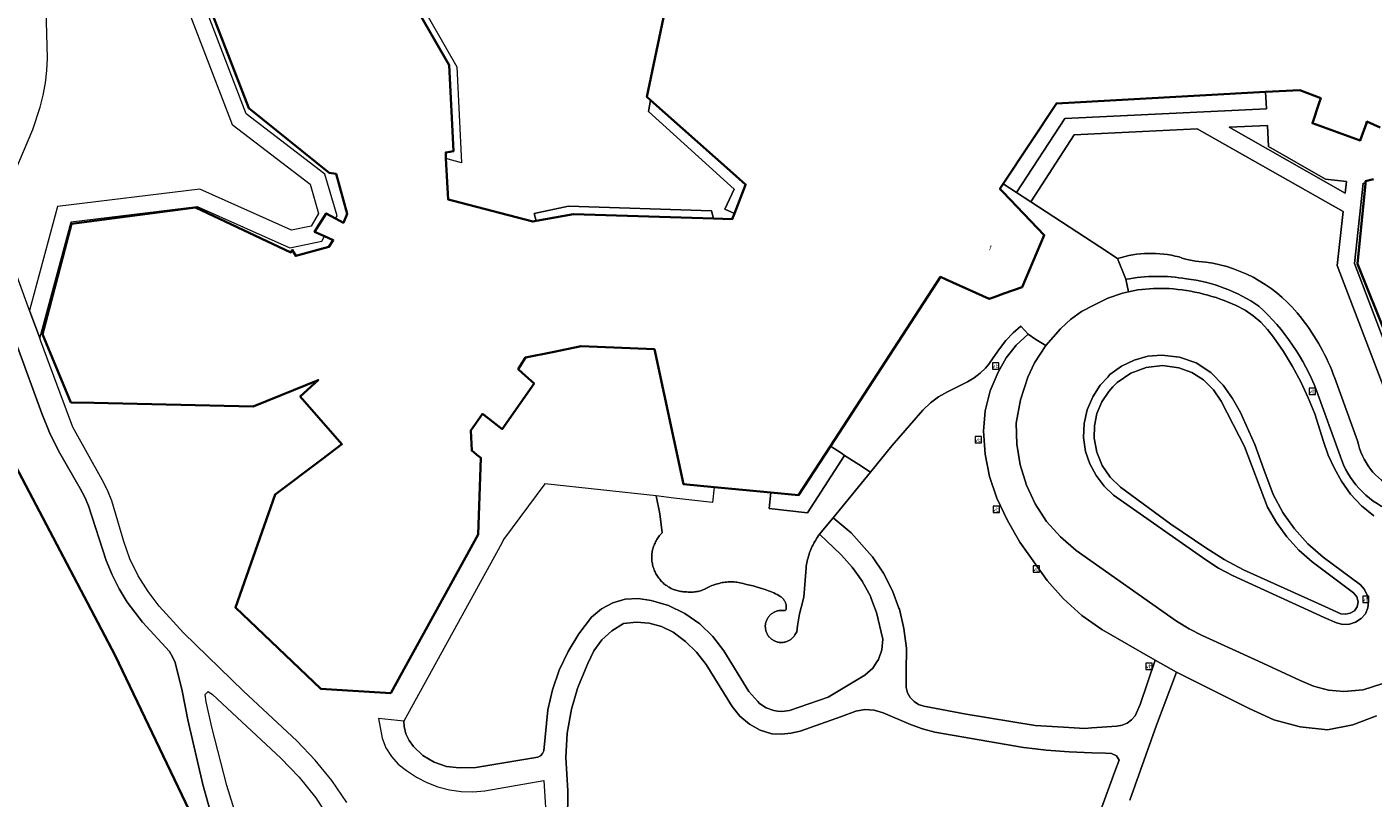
# Model space of a CAD drawing. Header units: metres. Extents: x 108651 to 109770, y 520801 to 521818.
# Tile 5 of 66: x 108927 to 109047, y 521132 to 521201. Entities that reach past the tile are written whole.
import ezdxf
from ezdxf.enums import TextEntityAlignment as Align

# ---------------------------------------------------------------- set-up
doc = ezdxf.new("R2010")
doc.units = ezdxf.units.M
for name, color, linetype, lineweight in [('B-WE-GK-BESCHOEIING-G', 253, 'OB-BESCHOEIING-BLOK', 35), ('B-WE-GR-BEPLANTING_CULTUUR_BODEMBEDEKKER-GV', 253, 'Continuous', 18), ('B-WE-GR-BEPLANTING_CULTUUR_HEESTERS-GV', 253, 'Continuous', 18), ('B-WE-GR-BOS_LOOF-GV', 253, 'Continuous', 13), ('B-WE-IE-MEUBILAIR_WEGMEUBILAIR-S', 253, 'Continuous', 25), ('B-WE-OG-BEBOUWING-GV', 253, 'Continuous', 35), ('B-WE-OG-BEBOUWING-T18', 253, 'Continuous', 18), ('B-WE-OG-TERREIN_CULTUURSCHEIDING-GV', 253, 'Continuous', 18), ('B-WE-OG-WATER_MEER-GV', 253, 'Continuous', 18), ('B-WE-OG-WATER_SLOOT-GV', 253, 'Continuous', 18), ('B-WE-VH-KANTVERHARDING-G', 253, 'Continuous', 18), ('B-WE-VH-VERHARDING_ASFALT-GV', 253, 'Continuous', 18), ('B-WE-VH-VERHARDING_BETONSTRAATSTEEN-GV', 253, 'Continuous', 18), ('B-WE-VH-VERHARDING_STRAATBAKSTEEN-GV', 253, 'Continuous', 18)]:
    doc.layers.add(name, color=color, linetype=linetype, lineweight=lineweight)
doc.styles.add('NLCS-ISO', font='NLCS-ISO.ttf')
doc.styles.add('NLCS-ISO-M250-T18', font='NLCS-ISO.ttf', dxfattribs={"height": 0.45})
doc.linetypes.add('OB-BESCHOEIING-BLOK', pattern='A,6,-1,[152,NLCS.SHX,S=2,R=0,X=-1,Y=0]', length=7)

# ---------------------------------------------------------------- blocks, each defined once
blk = doc.blocks.new('SIE-WEG_VERKEERSBORD-SO')
at = {"color": 0, "linetype": 'ByBlock', "lineweight": 18}
blk.add_lwpolyline([(-1.125, -1.125), (1.125, -1.125), (1.125, 1.125), (-1.125, 1.125)], close=True, dxfattribs=at)
at = {"color": 0, "linetype": 'ByBlock', "lineweight": 18, "style": 'NLCS-ISO'}
blk.add_text('vb', height=1.5, dxfattribs=at).set_placement((0, 0), align=Align.MIDDLE_CENTER)

msp = doc.modelspace()

# ---------------------------------------------------------------- linework, layer by layer
at = {"layer": 'B-WE-GK-BESCHOEIING-G', "flags": 128}
msp.add_lwpolyline([(108812.77, 521387.88), (108836.49, 521406.03), (108842.31, 521406.1), (108859.78, 521418.62), (108935.75, 521473.08), (108937.11, 521476.95), (108936.27, 521477.49), (108934.13, 521478.58), (108933.37, 521479.03), (108929.12, 521478.05), (108830.84, 521420.61), (108790.21, 521394.15), (108791.67, 521391), (108794.79, 521382.99), (108811.3, 521340.68), (108812.21, 521340.59), (108823.36, 521344.48), (108827.55, 521336.34), (108819.03, 521330.95), (108717.1, 521266.74), (108716.25, 521264.66), (108716.52, 521259.5), (108716.1, 521258.02), (108715.15, 521256.88), (108651.73, 521217.24), (108651.15, 521216.52), (108650.63, 521213.23), (108651.53, 521210.81), (108655.42, 521203.99), (108667.77, 521183.68), (108674.31, 521180.05), (108695.68, 521144.21), (108697.58, 521145.27), (108698.15, 521144.24), (108699.09, 521144.67), (108698.45, 521145.96), (108700.21, 521147.29), (108666.13, 521205.08), (108665.45, 521206.65), (108665.35, 521209.77), (108666.16, 521212.2), (108667.8, 521214.4), (108671.38, 521216.99), (108694.38, 521230.85), (108731.1, 521252.41), (108732.01, 521255.94), (108754.51, 521269.12), (108757.99, 521271.16), (108782.16, 521285.39), (108796.34, 521293.77), (108797.52, 521294.47), (108799.96, 521295.91), (108800.74, 521296.37), (108819.71, 521307.59), (108823, 521308.92), (108827.23, 521309.72), (108830.4, 521310), (108833.67, 521309.66), (108834.24, 521309.42), (108837.48, 521308.08), (108840.42, 521306.07), (108842.63, 521303.85), (108845.2, 521300.14), (108846.14, 521298.43), (108847.94, 521295.16), (108848.04, 521294.95), (108852.61, 521285.7), (108855.16, 521280.54), (108896.86, 521201.38), (108896.74, 521201.18), (108895.49, 521199.04), (108888.93, 521187.86), (108889.37, 521182.96), (108902.2, 521161.65), (108909.3, 521149.87), (108912.99, 521142.55), (108920.19, 521128.77), (108925.41, 521120.33), (108929.18, 521116.71), (108934.08, 521113.74), (108940.25, 521112.78), (108941.8, 521112.77), (108950.11, 521098.77), (108952.19, 521100.17), (108952.39, 521099.69), (108954.62, 521100.82), (108954.53, 521101.26), (108957.06, 521102.5), (108948.39, 521118.82), (108948.08, 521119.41), (108946.69, 521122.02), (108945.3, 521124.64), (108945.08, 521125.05), (108942.13, 521130.61), (108935.19, 521145.13), (108896.15, 521219.43)], dxfattribs=at)
at = {"layer": 'B-WE-GR-BEPLANTING_CULTUUR_BODEMBEDEKKER-GV', "flags": 128}
for points in [[(108982.96, 521194.71), (108982.79, 521193.71), (108990.43, 521186.75), (108989.61, 521184.97), (108990.45, 521184.59), (108991.44, 521187.16), (108991.45, 521187.18), (108990.04, 521188.43)], [(109015.63, 521186.46), (109019.94, 521193.08), (109037.95, 521193.95), (109037.87, 521195.44), (109019.19, 521194.42), (109014.44, 521187.24)], [(109038.03, 521192.45), (109034.62, 521192.29), (109044.96, 521186.4), (109045.07, 521187.46), (109043.21, 521187.66), (109038.13, 521190.58)], [(109046.77, 521187.28), (109046.57, 521187.3), (109045.8, 521180.13), (109050.82, 521166.91), (109051.36, 521166.89), (109046.06, 521180.08)], [(108972.77, 521183.93), (108976.1, 521184.54), (108988.6, 521184.15), (108988.42, 521184.83), (108975.66, 521185.24), (108972.58, 521184.6)], [(109039.53, 521157.7), (109039.39, 521157.9), (109038.53, 521159.5), (109037.71, 521161.72), (109036.89, 521163.97), (109036.37, 521165.14), (109035.62, 521166.82), (109034.92, 521168.07), (109034.09, 521169.25), (109032.99, 521170.38), (109031.67, 521171.24), (109030.18, 521171.77), (109028.61, 521171.95), (109027.35, 521171.84), (109026.13, 521171.5), (109024.99, 521170.95), (109023.97, 521170.2), (109023.77, 521169.98), (109023.11, 521169.27), (109022.43, 521168.22), (109021.95, 521167.06), (109021.68, 521165.84), (109021.62, 521164.58), (109021.79, 521163.34), (109022.18, 521162.22), (109022.73, 521161.19), (109023.45, 521160.25), (109024.3, 521159.43), (109032.52, 521153.67), (109033.67, 521152.9), (109034.9, 521152.26), (109043.08, 521148.52), (109044.18, 521148.03), (109044.75, 521147.89), (109045.34, 521147.91), (109045.9, 521148.09), (109046.4, 521148.41), (109046.79, 521148.85), (109046.99, 521149.38), (109047.04, 521149.94), (109046.94, 521150.5), (109046.7, 521151.01), (109046.33, 521151.43), (109043, 521153.89), (109042.55, 521154.28), (109041.64, 521155.08), (109040.43, 521156.42)], [(109024.24, 521169.1), (109024.63, 521169.5), (109025.84, 521170.34), (109027.21, 521170.85), (109028.66, 521171.01), (109030.11, 521170.8), (109031.28, 521170.38), (109032.32, 521169.72), (109033.21, 521168.85), (109033.9, 521167.83), (109035.51, 521164.69), (109035.97, 521163.78), (109038.04, 521158.36), (109038.84, 521156.98), (109039.77, 521155.7), (109040.84, 521154.53), (109042.02, 521153.47), (109045.72, 521150.7), (109046.01, 521150.35), (109046.13, 521149.91), (109046.05, 521149.46), (109045.79, 521149.09), (109045.42, 521148.89), (109045, 521148.81), (109044.58, 521148.85), (109043.14, 521149.5), (109035.89, 521152.78), (109034.17, 521153.7), (109032.52, 521154.73), (109029.41, 521156.84), (109024.91, 521160.14), (109024, 521161.03), (109023.29, 521162.09), (109022.8, 521163.27), (109022.56, 521164.53), (109022.58, 521165.64), (109022.81, 521166.74), (109023.24, 521167.77), (109023.86, 521168.7)], [(108993.71, 521159.68), (108993.57, 521158.24), (108996.98, 521157.85), (109000, 521162.56), (109000.27, 521162.99), (109000, 521163.17), (108999.02, 521163.8), (108996.18, 521159.44)]]:
    msp.add_lwpolyline(points, close=True, dxfattribs=at)
at = {"layer": 'B-WE-GR-BEPLANTING_CULTUUR_HEESTERS-GV'}
for points in [[(109030.79, 521178.76, 0.08735), (109025.38, 521178.71)], [(109037.27, 521176.32, 0.120614), (109030.79, 521178.76)], [(109029.25, 521177.88, -0.092852), (109035.25, 521176.36)], [(109042.41, 521168.78, 0.113678), (109037.27, 521176.32)], [(109055.55, 521158.25, -0.455464), (109044.51, 521162.94)]]:
    msp.add_lwpolyline(points, format="xyb", dxfattribs=at)
at = {"layer": 'B-WE-GR-BEPLANTING_CULTUUR_HEESTERS-GV', "flags": 128}
for points in [[(109025.38, 521178.71), (109025.62, 521177.58), (109026.46, 521177.76), (109027.85, 521177.9), (109029.25, 521177.88)], [(109035.25, 521176.36), (109036.03, 521175.95), (109036.76, 521175.46), (109037.43, 521174.88), (109038.04, 521174.24), (109038.58, 521173.54), (109039.46, 521172.25), (109040.26, 521170.92), (109041, 521169.55), (109041.67, 521168.14), (109042.26, 521166.7), (109043.02, 521164.22), (109043.46, 521163), (109044, 521161.82), (109044.64, 521160.68), (109045.44, 521159.51), (109046.41, 521158.48), (109047.52, 521157.6)], [(109044.51, 521162.94), (109042.41, 521168.78)]]:
    msp.add_lwpolyline(points, dxfattribs=at)
at = {"layer": 'B-WE-GR-BOS_LOOF-GV', "flags": 128}
for points in [[(108896.15, 521219.43), (108935.19, 521145.13), (108942.13, 521130.61)], [(108943.83, 521130.7), (108943, 521133.59), (108941.68, 521139.37), (108941.16, 521141.96), (108940.54, 521144.48), (108940.32, 521144.99), (108940.03, 521145.48), (108937.63, 521148.09), (108936.27, 521149.89), (108935.54, 521151.07), (108934.91, 521152.32), (108934.39, 521153.61), (108932.81, 521158.49), (108932.47, 521159.27), (108932.07, 521160.02), (108930.12, 521163.4), (108929.32, 521165.04), (108928.63, 521166.72), (108926.47, 521172.68)]]:
    msp.add_lwpolyline(points, dxfattribs=at)
at = {"layer": 'B-WE-OG-BEBOUWING-GV', "flags": 128}
for points in [[(108985.23, 521207.35), (108982.64, 521195), (108982.96, 521194.71), (108990.04, 521188.43), (108991.45, 521187.18), (108991.44, 521187.16), (108990.45, 521184.59), (108990.26, 521184.09), (108988.6, 521184.15), (108976.1, 521184.54), (108972.77, 521183.93), (108972.47, 521183.87), (108965.27, 521185.76), (108964.9, 521185.85), (108964.71, 521189.5), (108964.69, 521190.04), (108965.06, 521190.1), (108965.38, 521190.15), (108964.99, 521197.83), (108958.1, 521209.84)], [(108943.17, 521204.25), (108947.12, 521193.99), (108954.29, 521188.22), (108954.91, 521188.14), (108955.89, 521184.56), (108955.56, 521183.76), (108954.85, 521184.15), (108954.02, 521184.6), (108952.98, 521182.94), (108953.88, 521182.55), (108954.65, 521182.22), (108954.26, 521181.6), (108951.31, 521180.8), (108950.99, 521181.34), (108950.88, 521181.12), (108942.36, 521185.12), (108931.29, 521183.68), (108928.69, 521173.82), (108929.56, 521171.74), (108931.24, 521167.72), (108933.29, 521167.67), (108947.51, 521167.34), (108950, 521168.36), (108953.31, 521169.71), (108951.71, 521168.25), (108955.42, 521163.98), (108953.65, 521162.65), (108949.46, 521159.5), (108945.92, 521149.41), (108953.55, 521142.13), (108955.45, 521142.01), (108959.78, 521141.74), (108960.66, 521143.32), (108967.59, 521155.91), (108967.81, 521162.77), (108967.47, 521163.04), (108967.44, 521163.06), (108967.01, 521163.41), (108966.93, 521165.22), (108967.96, 521166.69), (108968.48, 521166.3), (108969.74, 521165.34), (108972.58, 521169.4), (108971.52, 521170.36), (108971.17, 521170.68), (108971.82, 521171.72), (108974.21, 521172.21), (108976.77, 521172.73), (108983.32, 521172.46), (108985.91, 521160.42), (108988.66, 521160.16), (108993.71, 521159.68), (108996.18, 521159.44), (108999.02, 521163.8), (109008.85, 521178.93), (109009.35, 521178.7), (109013.18, 521176.96), (109013.63, 521177.12), (109014.49, 521177.43), (109016.13, 521178.02), (109018.11, 521182.65), (109014.45, 521186.48), (109014.15, 521186.79), (109014.44, 521187.24), (109019.19, 521194.42), (109037.87, 521195.44), (109040.93, 521195.61), (109042.78, 521194.88), (109042.65, 521194.48), (109042.04, 521192.65), (109046.31, 521191.12), (109046.86, 521192.65), (109046.91, 521192.79), (109048.09, 521192.26)], [(109047.48, 521187.66), (109046.79, 521187.49), (109046.77, 521187.28), (109046.06, 521180.08), (109051.36, 521166.89)]]:
    msp.add_lwpolyline(points, dxfattribs=at)
at = {"layer": 'B-WE-OG-TERREIN_CULTUURSCHEIDING-GV', "flags": 128}
msp.add_lwpolyline([(109050.37, 521163.91), (109044.26, 521179.94), (109044.78, 521184.76), (109031.77, 521192.14), (109020.79, 521191.61), (109016.9, 521185.64), (109023.08, 521181.61), (109024.66, 521180.57, -0.141271), (109030.14, 521180.71, 0.083516), (109032.53, 521180.25, -0.197211), (109041.07, 521175.23, -0.080719), (109044.04, 521169.89), (109046.07, 521164.3, 0.496933), (109054.8, 521160.07)], format="xyb", dxfattribs=at)
for points in [[(109028.02, 521144.7), (109023.25, 521147.43), (109021.46, 521148.7), (109019.82, 521150.17), (109018.36, 521151.82), (109015.94, 521155.24), (109014.84, 521157.16), (109013.88, 521159.16), (109013.23, 521161.1), (109012.83, 521163.11), (109012.69, 521165.16), (109012.84, 521166.97), (109013.28, 521168.74), (109014, 521170.42), (109014.71, 521171.69), (109015.07, 521172.15), (109015.61, 521172.84), (109016.67, 521173.8), (109016.02, 521174.53), (109015.34, 521173.94), (109014.69, 521173.24), (109014.1, 521172.49), (109013.56, 521171.69), (109013.15, 521171.14), (109012.88, 521170.79), (109012.39, 521170.33), (109011.84, 521169.92), (109011.26, 521169.57), (109009.47, 521168.67), (109008.68, 521168.22), (109007.95, 521167.67), (109007.29, 521167.05), (109007.27, 521167.02), (109004.5, 521163.84), (109002.61, 521161.48), (108999.26, 521157.41), (109000.88, 521156.07), (109002.74, 521153.96), (109002.77, 521153.92), (109003.76, 521152.46), (109004.56, 521150.89), (109005.14, 521149.34), (109005.18, 521149.24), (109005.59, 521147.53), (109005.81, 521145.78), (109005.78, 521143.73), (109005.77, 521142.25), (109005.91, 521141.79), (109006.15, 521141.37), (109006.49, 521141.02), (109006.9, 521140.75), (109007.36, 521140.59), (109011.13, 521139.89), (109017.29, 521138.85), (109019.83, 521138.71), (109021.72, 521138.61), (109022.37, 521138.65), (109024.59, 521138.8), (109025.07, 521138.89), (109025.52, 521139.08), (109025.91, 521139.36), (109026.23, 521139.72), (109026.68, 521140.74)], [(108998.06, 521155.94), (108997.96, 521155.82), (108997.87, 521155.69), (108997.79, 521155.56), (108997.71, 521155.42), (108997.62, 521155.29), (108997.55, 521155.15), (108997.48, 521155.01), (108997.41, 521154.87), (108997.34, 521154.73), (108997.28, 521154.59), (108997.22, 521154.44), (108997.17, 521154.3), (108997.12, 521154.15), (108997.07, 521154), (108997.03, 521153.85), (108996.99, 521153.7), (108996.96, 521153.54), (108996.92, 521153.39), (108996.9, 521153.24), (108996.87, 521153.08), (108996.85, 521152.93), (108996.64, 521150.33), (108996.41, 521149.4), (108996.27, 521148.84), (108996.09, 521147.76), (108996.02, 521147.24), (108995.86, 521146.97), (108995.82, 521146.91), (108995.78, 521146.85), (108995.73, 521146.79), (108995.68, 521146.73), (108995.63, 521146.68), (108995.57, 521146.63), (108995.51, 521146.58), (108995.45, 521146.53), (108995.39, 521146.49), (108995.32, 521146.46), (108995.26, 521146.42), (108995.19, 521146.39), (108995.12, 521146.36), (108995.05, 521146.34), (108994.97, 521146.32), (108994.9, 521146.3), (108994.82, 521146.29), (108994.75, 521146.28), (108994.68, 521146.28), (108994.6, 521146.28), (108994.52, 521146.28), (108994.45, 521146.29), (108994.37, 521146.3), (108994.3, 521146.32), (108994.23, 521146.34), (108994.15, 521146.36), (108994.09, 521146.39), (108994.02, 521146.42), (108993.95, 521146.46), (108993.88, 521146.5), (108993.82, 521146.54), (108993.76, 521146.58), (108993.7, 521146.63), (108993.65, 521146.68), (108993.59, 521146.74), (108993.54, 521146.79), (108993.5, 521146.85), (108993.45, 521146.91), (108993.41, 521146.98), (108993.38, 521147.04), (108993.34, 521147.11), (108993.31, 521147.18), (108993.29, 521147.25), (108993.27, 521147.33), (108993.25, 521147.4), (108993.23, 521147.47), (108993.22, 521147.55), (108993.22, 521147.62), (108993.21, 521147.7), (108993.21, 521147.77), (108993.22, 521147.85), (108993.23, 521147.92), (108993.24, 521148), (108993.26, 521148.07), (108993.28, 521148.15), (108993.31, 521148.22), (108993.34, 521148.29), (108993.37, 521148.35), (108993.4, 521148.42), (108993.44, 521148.48), (108993.49, 521148.55), (108993.53, 521148.61), (108993.58, 521148.66), (108993.63, 521148.72), (108993.69, 521148.77), (108993.75, 521148.82), (108993.81, 521148.86), (108993.87, 521148.91), (108993.93, 521148.95), (108994, 521148.98), (108994.07, 521149.02), (108994.14, 521149.04), (108994.21, 521149.07), (108994.28, 521149.09), (108994.36, 521149.11), (108994.43, 521149.12), (108994.51, 521149.13), (108994.58, 521149.13), (108994.66, 521149.13), (108994.73, 521149.13), (108994.89, 521149.12), (108994.99, 521149.13), (108995.06, 521149.23), (108995.07, 521149.28), (108995.08, 521149.34), (108995.08, 521149.41), (108995.08, 521149.47), (108995.08, 521149.54), (108995.07, 521149.61), (108995.06, 521149.67), (108995.05, 521149.74), (108995.03, 521149.8), (108995.01, 521149.86), (108994.98, 521149.92), (108994.95, 521149.98), (108994.91, 521150.04), (108994.88, 521150.09), (108994.84, 521150.15), (108994.79, 521150.2), (108994.75, 521150.24), (108994.7, 521150.29), (108994.65, 521150.33), (108994.55, 521150.39), (108994.41, 521150.47), (108994.26, 521150.55), (108994.12, 521150.63), (108993.97, 521150.7), (108993.82, 521150.77), (108993.67, 521150.84), (108993.51, 521150.9), (108993.36, 521150.96), (108993.2, 521151.02), (108992.99, 521151.08), (108992.7, 521151.17), (108992.41, 521151.25), (108992.12, 521151.33), (108991.83, 521151.4), (108991.54, 521151.47), (108991.25, 521151.54), (108990.95, 521151.6), (108990.66, 521151.66), (108990.57, 521151.67), (108990.43, 521151.68), (108990.3, 521151.69), (108990.16, 521151.69), (108990.03, 521151.69), (108989.9, 521151.68), (108989.76, 521151.67), (108989.63, 521151.66), (108989.49, 521151.64), (108989.36, 521151.62), (108989.23, 521151.59), (108989.1, 521151.56), (108988.96, 521151.53), (108988.84, 521151.49), (108988.71, 521151.45), (108988.58, 521151.41), (108988.45, 521151.36), (108988.33, 521151.3), (108988.21, 521151.25), (108988.09, 521151.19), (108987.97, 521151.12), (108987.85, 521151.06), (108987.84, 521151.05), (108987.74, 521151.01), (108987.64, 521150.97), (108987.53, 521150.93), (108987.42, 521150.9), (108987.32, 521150.87), (108987.21, 521150.84), (108987.1, 521150.82), (108986.99, 521150.8), (108986.88, 521150.79), (108986.77, 521150.78), (108986.65, 521150.78), (108986.54, 521150.77), (108986.43, 521150.78), (108986.32, 521150.78), (108986.21, 521150.79), (108986.11, 521150.79), (108986, 521150.8), (108985.89, 521150.8), (108985.78, 521150.82), (108985.67, 521150.83), (108985.56, 521150.85), (108985.45, 521150.88), (108985.34, 521150.91), (108985.24, 521150.94), (108985.13, 521150.97), (108985.03, 521151.01), (108984.93, 521151.05), (108984.82, 521151.1), (108984.73, 521151.15), (108984.63, 521151.21), (108984.53, 521151.26), (108984.44, 521151.33), (108984.35, 521151.39), (108984.26, 521151.46), (108984.17, 521151.53), (108984.09, 521151.6), (108984.01, 521151.68), (108983.93, 521151.76), (108983.86, 521151.84), (108983.79, 521151.92), (108983.72, 521152.01), (108983.65, 521152.1), (108983.59, 521152.19), (108983.53, 521152.28), (108983.47, 521152.38), (108983.42, 521152.48), (108983.37, 521152.58), (108983.33, 521152.68), (108983.29, 521152.78), (108983.25, 521152.89), (108983.21, 521152.99), (108983.18, 521153.1), (108983.16, 521153.21), (108983.14, 521153.32), (108983.12, 521153.43), (108983.1, 521153.54), (108983.09, 521153.65), (108983.09, 521153.76), (108983.09, 521153.87), (108983.09, 521153.98), (108983.09, 521154.09), (108983.1, 521154.21), (108983.12, 521154.32), (108983.13, 521154.42), (108983.16, 521154.53), (108983.18, 521154.64), (108983.21, 521154.75), (108983.24, 521154.85), (108983.28, 521154.96), (108983.32, 521155.06), (108983.37, 521155.16), (108983.41, 521155.27), (108983.46, 521155.36), (108983.52, 521155.46), (108983.58, 521155.55), (108983.64, 521155.65), (108983.71, 521155.74), (108983.77, 521155.83), (108983.85, 521155.91), (108983.92, 521155.99), (108984, 521156.07), (108983.79, 521157.77), (108983.46, 521159.36), (108973.54, 521160.46), (108969.85, 521155.48), (108969.69, 521155.16), (108960.95, 521139.25), (108960.99, 521138.76), (108961.14, 521138.11), (108961.42, 521137.51), (108961.82, 521136.98), (108962.66, 521136.18), (108963.66, 521135.58), (108964.76, 521135.2), (108965.91, 521135.07), (108967.38, 521135.11), (108972.91, 521136.05), (108973.16, 521136.16), (108973.34, 521136.36), (108973.44, 521136.6), (108973.81, 521140.25), (108974.22, 521142.05), (108974.82, 521143.8), (108975.61, 521145.48), (108976.57, 521147.06), (108977.69, 521148.54), (108978.58, 521149.28), (108979.6, 521149.82), (108980.72, 521150.14), (108981.87, 521150.21), (108983.02, 521150.04), (108983.43, 521149.92), (108984.57, 521149.57), (108986.03, 521148.86), (108987.36, 521147.93), (108988.54, 521146.81), (108989.52, 521145.52), (108991.75, 521141.9), (108992.54, 521141.01), (108992.7, 521140.82), (108993.3, 521140.43), (108993.97, 521140.19), (108994.3, 521140.15), (108994.68, 521140.11), (108995.38, 521140.19), (108998.81, 521141.4), (109000, 521142.11), (109002.1, 521143.36), (109002.8, 521143.97), (109003.18, 521144.54), (109003.32, 521144.75), (109003.62, 521145.63), (109003.69, 521146.56), (109003.14, 521148.96), (109002.76, 521149.96), (109002.63, 521150.29), (109002.59, 521150.4), (109002.44, 521150.68), (109001.87, 521151.75), (109001.6, 521152.13), (109000.98, 521153), (109000, 521154.09), (108999.95, 521154.14)]]:
    msp.add_lwpolyline(points, close=True, dxfattribs=at)
for points in [[(109023.12, 521131.24), (109024.42, 521134.75), (109024.8, 521135.78), (109024.55, 521136.15), (109024.12, 521136.35), (109023.57, 521136.38), (109022.35, 521136.43), (109020.32, 521136.5), (109018.29, 521136.66), (109017.3, 521136.79), (109016.27, 521136.91), (109008.33, 521138.28), (109007.23, 521138.57), (109006.16, 521138.95), (109003.74, 521140), (109002.94, 521140.24), (109002.11, 521140.29), (109001.29, 521140.15), (109000, 521139.68), (108996.33, 521138.35), (108995.5, 521138.17), (108994.66, 521138.09), (108993.81, 521138.12), (108992.76, 521138.46), (108991.79, 521138.99), (108990.95, 521139.7), (108990.25, 521140.56), (108987.94, 521144.31), (108987.08, 521145.4), (108986.09, 521146.36), (108984.99, 521147.21), (108983.95, 521147.7), (108982.85, 521147.99), (108981.71, 521148.08), (108980.57, 521147.96), (108979.52, 521147.33), (108978.62, 521146.5), (108977.9, 521145.52), (108977.38, 521144.41), (108976.53, 521142.41), (108976.46, 521142.17), (108975.91, 521140.32), (108975.54, 521138.18), (108975.42, 521136.01), (108975.58, 521133.03), (108975.57, 521130.25)], [(109047.77, 521139.74), (109045.64, 521138.91), (109043.39, 521138.47), (109040.96, 521138.73), (109039.94, 521139.01), (109038.61, 521139.37), (109036.39, 521140.39), (109029.9, 521143.64), (109028.14, 521138.89), (109025.76, 521132.19)]]:
    msp.add_lwpolyline(points, dxfattribs=at)
at = {"layer": 'B-WE-OG-WATER_MEER-GV', "flags": 128}
msp.add_lwpolyline([(109024.24, 521169.1), (109023.86, 521168.7), (109023.24, 521167.77), (109022.81, 521166.74), (109022.58, 521165.64), (109022.56, 521164.53), (109022.8, 521163.27), (109023.29, 521162.09), (109024, 521161.03), (109024.91, 521160.14), (109029.41, 521156.84), (109032.52, 521154.73), (109034.17, 521153.7), (109035.89, 521152.78), (109043.14, 521149.5), (109044.58, 521148.85), (109045, 521148.81), (109045.42, 521148.89), (109045.79, 521149.09), (109046.05, 521149.46), (109046.13, 521149.91), (109046.01, 521150.35), (109045.72, 521150.7), (109042.02, 521153.47), (109040.84, 521154.53), (109039.77, 521155.7), (109038.84, 521156.98), (109038.04, 521158.36), (109035.97, 521163.78), (109035.51, 521164.69), (109033.9, 521167.83), (109033.21, 521168.85), (109032.32, 521169.72), (109031.28, 521170.38), (109030.11, 521170.8), (109028.66, 521171.01), (109027.21, 521170.85), (109025.84, 521170.34), (109024.63, 521169.5)], close=True, dxfattribs=at)
at = {"layer": 'B-WE-OG-WATER_SLOOT-GV', "flags": 128}
msp.add_lwpolyline([(108926.91, 521123.55), (108929.23, 521119.75), (108941.8, 521112.77), (108943.86, 521109.3), (108950.11, 521098.77), (108951.62, 521099.78), (108952.19, 521100.17), (108952.39, 521099.69), (108954.62, 521100.82), (108954.53, 521101.26), (108957.06, 521102.5), (108948.39, 521118.82), (108948.08, 521119.41), (108945.3, 521124.64), (108945.08, 521125.05), (108942.13, 521130.61), (108935.19, 521145.13), (108896.15, 521219.43)], dxfattribs=at)
at = {"layer": 'B-WE-VH-KANTVERHARDING-G', "flags": 128}
for points in [[(108958.71, 521209.87), (108965.69, 521197.68), (108966.11, 521189.12), (108964.71, 521189.5), (108964.9, 521185.85), (108965.27, 521185.76), (108972.47, 521183.87), (108972.77, 521183.93), (108972.58, 521184.6), (108975.66, 521185.24), (108988.42, 521184.83), (108988.6, 521184.15), (108990.26, 521184.09), (108990.45, 521184.59), (108989.61, 521184.97), (108990.43, 521186.75), (108982.79, 521193.71), (108982.96, 521194.71), (108982.64, 521195), (108985.23, 521207.35)], [(108941.02, 521204.56), (108945.62, 521192.55), (108952.59, 521187.21), (108953.35, 521184.6), (108952.67, 521183.46), (108950.94, 521183.09), (108942.73, 521186.76), (108930.05, 521185.21), (108927.55, 521175.92), (108928.45, 521173.46), (108931.25, 521183.83), (108942.5, 521185.21), (108950.78, 521181.51), (108953.62, 521182.12), (108953.88, 521182.55), (108952.98, 521182.94), (108954.02, 521184.6), (108954.85, 521184.15), (108954.99, 521184.39), (108953.9, 521188.11), (108946.88, 521193.49), (108942.8, 521204.15)], [(109048.09, 521192.26), (109046.91, 521192.79), (109046.86, 521192.65), (109046.31, 521191.12), (109042.04, 521192.65), (109042.65, 521194.48), (109042.78, 521194.88), (109040.93, 521195.61), (109037.87, 521195.44), (109037.95, 521193.95), (109019.94, 521193.08), (109015.63, 521186.46), (109016.9, 521185.64), (109020.79, 521191.61), (109031.77, 521192.14), (109044.78, 521184.76), (109044.26, 521179.94), (109050.37, 521163.91)], [(109050.82, 521166.91), (109045.8, 521180.13), (109046.57, 521187.3), (109046.77, 521187.28), (109046.79, 521187.49), (109047.48, 521187.66)]]:
    msp.add_lwpolyline(points, dxfattribs=at)
msp.add_lwpolyline([(109038.03, 521192.45), (109038.13, 521190.58), (109043.21, 521187.66), (109045.07, 521187.46), (109044.96, 521186.4), (109034.62, 521192.29)], close=True, dxfattribs=at)
at = {"layer": 'B-WE-VH-VERHARDING_ASFALT-GV', "flags": 128}
for points in [[(108925.01, 521185.43), (108927.83, 521192.08), (108928.48, 521194.08), (108928.77, 521195.16), (108928.98, 521196.25), (108929.1, 521197.36), (108929.14, 521198.47), (108929.04, 521202.8)], [(108955.85, 521132), (108954.52, 521133.94), (108953.03, 521135.77), (108951.4, 521137.48), (108946.63, 521141.94), (108941.3, 521147.14), (108939.13, 521149.52), (108938.12, 521150.83), (108937.24, 521152.24), (108936.51, 521153.74), (108935.95, 521155.3), (108934.89, 521158.94), (108934.5, 521159.89), (108934.04, 521160.81), (108931.41, 521165.51), (108929.15, 521171.59), (108928.55, 521173.2), (108928.45, 521173.46), (108927.55, 521175.92), (108925.46, 521181.68)], [(109029.25, 521177.88), (109027.85, 521177.9), (109026.46, 521177.76), (109025.62, 521177.58), (109025.1, 521177.47), (109023.78, 521177.02), (109022.52, 521176.41), (109021.44, 521175.83), (109020.45, 521175.11), (109020.1, 521174.79), (109019.55, 521174.28), (109018.25, 521172.79), (109017.25, 521171.26), (109016.64, 521169.98), (109015.98, 521167.96), (109015.6, 521165.87), (109015.65, 521163.99), (109015.95, 521162.14), (109016.51, 521160.34), (109017.3, 521158.65), (109018.32, 521157.09), (109019.55, 521155.7), (109020.95, 521154.48), (109029.9, 521148.17), (109031.03, 521147.49), (109032.2, 521146.9), (109037.22, 521144.6), (109040.89, 521142.92), (109042.15, 521142.38), (109043.48, 521142.03), (109044.85, 521141.9), (109046.57, 521142.06), (109048.23, 521142.57)], [(109047.52, 521157.6), (109046.41, 521158.48), (109045.44, 521159.51), (109044.64, 521160.68), (109044, 521161.82), (109043.46, 521163), (109043.02, 521164.22), (109042.26, 521166.7), (109041.67, 521168.14), (109041, 521169.55), (109040.26, 521170.92), (109039.46, 521172.25), (109038.58, 521173.54), (109038.04, 521174.24), (109037.43, 521174.88), (109036.76, 521175.46), (109036.03, 521175.95), (109035.25, 521176.36)], [(108926.47, 521172.68), (108928.63, 521166.72), (108929.32, 521165.04), (108930.12, 521163.4), (108932.07, 521160.02), (108932.47, 521159.27), (108932.81, 521158.49), (108934.39, 521153.61), (108934.91, 521152.32), (108935.54, 521151.07), (108936.27, 521149.89), (108937.63, 521148.09), (108940.03, 521145.48), (108940.32, 521144.99), (108940.54, 521144.48), (108941.16, 521141.96), (108941.68, 521139.37), (108943, 521133.59), (108943.83, 521130.7)], [(109025.76, 521132.19), (109028.14, 521138.89), (109029.9, 521143.64), (109028.02, 521144.7), (109026.68, 521140.74), (109026.23, 521139.72), (109025.91, 521139.36), (109025.52, 521139.08), (109025.07, 521138.89), (109024.59, 521138.8), (109022.37, 521138.65), (109021.72, 521138.61), (109019.83, 521138.71), (109017.29, 521138.85), (109011.13, 521139.89), (109007.36, 521140.59), (109006.9, 521140.75), (109006.49, 521141.02), (109006.15, 521141.37), (109005.91, 521141.79), (109005.77, 521142.25), (109005.78, 521143.73), (109005.81, 521145.78), (109005.59, 521147.53), (109005.18, 521149.24), (109005.14, 521149.34), (109004.56, 521150.89), (109003.76, 521152.46), (109002.77, 521153.92), (109002.74, 521153.96), (109000.88, 521156.07), (108999.26, 521157.41), (108998.06, 521155.94), (108999.95, 521154.14), (109000, 521154.09), (109000.98, 521153), (109001.6, 521152.13), (109001.87, 521151.75), (109002.44, 521150.68), (109002.59, 521150.4), (109002.63, 521150.29), (109002.76, 521149.96), (109003.14, 521148.96), (109003.69, 521146.56), (109003.62, 521145.63), (109003.32, 521144.75), (109003.18, 521144.54), (109002.8, 521143.97), (109002.1, 521143.36), (109000, 521142.11), (108998.81, 521141.4), (108995.38, 521140.19), (108994.68, 521140.11), (108994.3, 521140.15), (108993.97, 521140.19), (108993.3, 521140.43), (108992.7, 521140.82), (108992.54, 521141.01), (108991.75, 521141.9), (108989.52, 521145.52), (108988.54, 521146.81), (108987.36, 521147.93), (108986.03, 521148.86), (108984.57, 521149.57), (108983.43, 521149.92), (108983.02, 521150.04), (108981.87, 521150.21), (108980.72, 521150.14), (108979.6, 521149.82), (108978.58, 521149.28), (108977.69, 521148.54), (108976.57, 521147.06), (108975.61, 521145.48), (108974.82, 521143.8), (108974.22, 521142.05), (108973.81, 521140.25), (108973.44, 521136.6), (108973.34, 521136.36), (108973.16, 521136.16), (108972.91, 521136.05), (108967.38, 521135.11), (108965.91, 521135.07), (108964.76, 521135.2), (108963.66, 521135.58), (108962.66, 521136.18), (108961.82, 521136.98), (108961.42, 521137.51), (108961.14, 521138.11), (108960.99, 521138.76), (108960.95, 521139.25), (108958.68, 521139.5), (108959.01, 521137.72), (108959.36, 521136.87), (108959.85, 521136.09), (108960.46, 521135.41), (108961.19, 521134.85), (108962.07, 521134.26), (108963.01, 521133.77), (108963.99, 521133.39), (108965.02, 521133.12), (108966.07, 521132.97), (108967.12, 521132.94), (108968.18, 521133.03), (108973.45, 521133.94), (108973.61, 521131.53)], [(108975.57, 521130.25), (108975.58, 521133.03), (108975.42, 521136.01), (108975.54, 521138.18), (108975.91, 521140.32), (108976.46, 521142.17), (108976.53, 521142.41), (108977.38, 521144.41), (108977.9, 521145.52), (108978.62, 521146.5), (108979.52, 521147.33), (108980.57, 521147.96), (108981.71, 521148.08), (108982.85, 521147.99), (108983.95, 521147.7), (108984.99, 521147.21), (108986.09, 521146.36), (108987.08, 521145.4), (108987.94, 521144.31), (108990.25, 521140.56), (108990.95, 521139.7), (108991.79, 521138.99), (108992.76, 521138.46), (108993.81, 521138.12), (108994.66, 521138.09), (108995.5, 521138.17), (108996.33, 521138.35), (109000, 521139.68), (109001.29, 521140.15), (109002.11, 521140.29), (109002.94, 521140.24), (109003.74, 521140), (109006.16, 521138.95), (109007.23, 521138.57), (109008.33, 521138.28), (109016.27, 521136.91), (109017.3, 521136.79), (109018.29, 521136.66), (109020.32, 521136.5), (109022.35, 521136.43), (109023.57, 521136.38), (109024.12, 521136.35), (109024.55, 521136.15), (109024.8, 521135.78), (109024.42, 521134.75), (109023.12, 521131.24)], [(108945.95, 521130.93), (108945.15, 521133.52), (108943.81, 521138.72), (108943.31, 521140.99), (108943.21, 521141.64), (108943.5, 521141.89), (108943.88, 521141.64), (108949.98, 521135.96), (108951.61, 521134.25), (108953.09, 521132.39), (108954.39, 521130.41)]]:
    msp.add_lwpolyline(points, dxfattribs=at)
at = {"layer": 'B-WE-VH-VERHARDING_ASFALT-GV'}
msp.add_lwpolyline([(109035.25, 521176.36, 0.092852), (109029.25, 521177.88)], format="xyb", dxfattribs=at)
at = {"layer": 'B-WE-VH-VERHARDING_ASFALT-GV', "flags": 128}
msp.add_lwpolyline([(109039.39, 521157.9), (109039.53, 521157.7), (109040.43, 521156.42), (109041.64, 521155.08), (109042.55, 521154.28), (109043, 521153.89), (109046.33, 521151.43), (109046.7, 521151.01), (109046.94, 521150.5), (109047.04, 521149.94), (109046.99, 521149.38), (109046.79, 521148.85), (109046.4, 521148.41), (109045.9, 521148.09), (109045.34, 521147.91), (109044.75, 521147.89), (109044.18, 521148.03), (109043.08, 521148.52), (109034.9, 521152.26), (109033.67, 521152.9), (109032.52, 521153.67), (109024.3, 521159.43), (109023.45, 521160.25), (109022.73, 521161.19), (109022.18, 521162.22), (109021.79, 521163.34), (109021.62, 521164.58), (109021.68, 521165.84), (109021.95, 521167.06), (109022.43, 521168.22), (109023.11, 521169.27), (109023.77, 521169.98), (109023.97, 521170.2), (109024.99, 521170.95), (109026.13, 521171.5), (109027.35, 521171.84), (109028.61, 521171.95), (109030.18, 521171.77), (109031.67, 521171.24), (109032.99, 521170.38), (109034.09, 521169.25), (109034.92, 521168.07), (109035.62, 521166.82), (109036.37, 521165.14), (109036.89, 521163.97), (109037.71, 521161.72), (109038.53, 521159.5)], close=True, dxfattribs=at)
at = {"layer": 'B-WE-VH-VERHARDING_BETONSTRAATSTEEN-GV', "flags": 128}
msp.add_lwpolyline([(109048.23, 521142.57), (109046.57, 521142.06), (109044.85, 521141.9), (109043.48, 521142.03), (109042.15, 521142.38), (109040.89, 521142.92), (109037.22, 521144.6), (109032.2, 521146.9), (109031.03, 521147.49), (109029.9, 521148.17), (109020.95, 521154.48), (109019.55, 521155.7), (109018.32, 521157.09), (109017.3, 521158.65), (109016.51, 521160.34), (109015.95, 521162.14), (109015.65, 521163.99), (109015.6, 521165.87), (109015.98, 521167.96), (109016.64, 521169.98), (109017.25, 521171.26), (109018.25, 521172.79), (109017.37, 521173.35), (109016.67, 521173.8), (109015.61, 521172.84), (109015.07, 521172.15), (109014.71, 521171.69), (109014, 521170.42), (109013.28, 521168.74), (109012.84, 521166.97), (109012.69, 521165.16), (109012.83, 521163.11), (109013.23, 521161.1), (109013.88, 521159.16), (109014.84, 521157.16), (109015.94, 521155.24), (109018.36, 521151.82), (109019.82, 521150.17), (109021.46, 521148.7), (109023.25, 521147.43), (109028.02, 521144.7), (109029.9, 521143.64), (109036.39, 521140.39), (109038.61, 521139.37), (109039.94, 521139.01), (109040.96, 521138.73), (109043.39, 521138.47), (109045.64, 521138.91), (109047.77, 521139.74)], dxfattribs=at)
at = {"layer": 'B-WE-VH-VERHARDING_STRAATBAKSTEEN-GV', "flags": 128}
for points in [[(109016.9, 521185.64), (109015.63, 521186.46), (109014.44, 521187.24), (109014.15, 521186.79), (109014.45, 521186.48), (109018.11, 521182.65), (109016.13, 521178.02), (109014.49, 521177.43), (109013.63, 521177.12), (109013.18, 521176.96), (109009.35, 521178.7), (109008.85, 521178.93), (108999.02, 521163.8), (109000, 521163.17), (109000.27, 521162.99), (109001.55, 521162.17), (109002.61, 521161.48), (109004.5, 521163.84), (109007.27, 521167.02), (109007.29, 521167.05), (109007.95, 521167.67), (109008.68, 521168.22), (109009.47, 521168.67), (109011.26, 521169.57), (109011.84, 521169.92), (109012.39, 521170.33), (109012.88, 521170.79), (109013.15, 521171.14), (109013.56, 521171.69), (109014.1, 521172.49), (109014.69, 521173.24), (109015.34, 521173.94), (109016.02, 521174.53), (109016.67, 521173.8), (109017.37, 521173.35), (109018.25, 521172.79), (109019.55, 521174.28), (109020.1, 521174.79), (109020.45, 521175.11), (109021.44, 521175.83), (109022.52, 521176.41), (109023.78, 521177.02), (109025.1, 521177.47), (109025.62, 521177.58), (109025.38, 521178.71), (109024.66, 521180.57), (109023.08, 521181.61)], [(108998.06, 521155.94), (108999.26, 521157.41), (109002.61, 521161.48), (109001.55, 521162.17), (109000.27, 521162.99), (109000, 521162.56), (108996.98, 521157.85), (108993.57, 521158.24), (108993.71, 521159.68), (108988.66, 521160.16), (108988.51, 521158.79), (108985.05, 521159.18), (108983.46, 521159.36), (108983.79, 521157.77), (108984, 521156.07), (108983.92, 521155.99), (108983.85, 521155.91), (108983.77, 521155.83), (108983.71, 521155.74), (108983.64, 521155.65), (108983.58, 521155.55), (108983.52, 521155.46), (108983.46, 521155.36), (108983.41, 521155.27), (108983.37, 521155.16), (108983.32, 521155.06), (108983.28, 521154.96), (108983.24, 521154.85), (108983.21, 521154.75), (108983.18, 521154.64), (108983.16, 521154.53), (108983.13, 521154.42), (108983.12, 521154.32), (108983.1, 521154.21), (108983.09, 521154.09), (108983.09, 521153.98), (108983.09, 521153.87), (108983.09, 521153.76), (108983.09, 521153.65), (108983.1, 521153.54), (108983.12, 521153.43), (108983.14, 521153.32), (108983.16, 521153.21), (108983.18, 521153.1), (108983.21, 521152.99), (108983.25, 521152.89), (108983.29, 521152.78), (108983.33, 521152.68), (108983.37, 521152.58), (108983.42, 521152.48), (108983.47, 521152.38), (108983.53, 521152.28), (108983.59, 521152.19), (108983.65, 521152.1), (108983.72, 521152.01), (108983.79, 521151.92), (108983.86, 521151.84), (108983.93, 521151.76), (108984.01, 521151.68), (108984.09, 521151.6), (108984.17, 521151.53), (108984.26, 521151.46), (108984.35, 521151.39), (108984.44, 521151.33), (108984.53, 521151.26), (108984.63, 521151.21), (108984.73, 521151.15), (108984.82, 521151.1), (108984.93, 521151.05), (108985.03, 521151.01), (108985.13, 521150.97), (108985.24, 521150.94), (108985.34, 521150.91), (108985.45, 521150.88), (108985.56, 521150.85), (108985.67, 521150.83), (108985.78, 521150.82), (108985.89, 521150.8), (108986, 521150.8), (108986.11, 521150.79), (108986.21, 521150.79), (108986.32, 521150.78), (108986.43, 521150.78), (108986.54, 521150.77), (108986.65, 521150.78), (108986.77, 521150.78), (108986.88, 521150.79), (108986.99, 521150.8), (108987.1, 521150.82), (108987.21, 521150.84), (108987.32, 521150.87), (108987.42, 521150.9), (108987.53, 521150.93), (108987.64, 521150.97), (108987.74, 521151.01), (108987.84, 521151.05), (108987.85, 521151.06), (108987.97, 521151.12), (108988.09, 521151.19), (108988.21, 521151.25), (108988.33, 521151.3), (108988.45, 521151.36), (108988.58, 521151.41), (108988.71, 521151.45), (108988.84, 521151.49), (108988.96, 521151.53), (108989.1, 521151.56), (108989.23, 521151.59), (108989.36, 521151.62), (108989.49, 521151.64), (108989.63, 521151.66), (108989.76, 521151.67), (108989.9, 521151.68), (108990.03, 521151.69), (108990.16, 521151.69), (108990.3, 521151.69), (108990.43, 521151.68), (108990.57, 521151.67), (108990.66, 521151.66), (108990.95, 521151.6), (108991.25, 521151.54), (108991.54, 521151.47), (108991.83, 521151.4), (108992.12, 521151.33), (108992.41, 521151.25), (108992.7, 521151.17), (108992.99, 521151.08), (108993.2, 521151.02), (108993.36, 521150.96), (108993.51, 521150.9), (108993.67, 521150.84), (108993.82, 521150.77), (108993.97, 521150.7), (108994.12, 521150.63), (108994.26, 521150.55), (108994.41, 521150.47), (108994.55, 521150.39), (108994.65, 521150.33), (108994.7, 521150.29), (108994.75, 521150.24), (108994.79, 521150.2), (108994.84, 521150.15), (108994.88, 521150.09), (108994.91, 521150.04), (108994.95, 521149.98), (108994.98, 521149.92), (108995.01, 521149.86), (108995.03, 521149.8), (108995.05, 521149.74), (108995.06, 521149.67), (108995.07, 521149.61), (108995.08, 521149.54), (108995.08, 521149.47), (108995.08, 521149.41), (108995.08, 521149.34), (108995.07, 521149.28), (108995.06, 521149.23), (108994.99, 521149.13), (108994.89, 521149.12), (108994.73, 521149.13), (108994.66, 521149.13), (108994.58, 521149.13), (108994.51, 521149.13), (108994.43, 521149.12), (108994.36, 521149.11), (108994.28, 521149.09), (108994.21, 521149.07), (108994.14, 521149.04), (108994.07, 521149.02), (108994, 521148.98), (108993.93, 521148.95), (108993.87, 521148.91), (108993.81, 521148.86), (108993.75, 521148.82), (108993.69, 521148.77), (108993.63, 521148.72), (108993.58, 521148.66), (108993.53, 521148.61), (108993.49, 521148.55), (108993.44, 521148.48), (108993.4, 521148.42), (108993.37, 521148.35), (108993.34, 521148.29), (108993.31, 521148.22), (108993.28, 521148.15), (108993.26, 521148.07), (108993.24, 521148), (108993.23, 521147.92), (108993.22, 521147.85), (108993.21, 521147.77), (108993.21, 521147.7), (108993.22, 521147.62), (108993.22, 521147.55), (108993.23, 521147.47), (108993.25, 521147.4), (108993.27, 521147.33), (108993.29, 521147.25), (108993.31, 521147.18), (108993.34, 521147.11), (108993.38, 521147.04), (108993.41, 521146.98), (108993.45, 521146.91), (108993.5, 521146.85), (108993.54, 521146.79), (108993.59, 521146.74), (108993.65, 521146.68), (108993.7, 521146.63), (108993.76, 521146.58), (108993.82, 521146.54), (108993.88, 521146.5), (108993.95, 521146.46), (108994.02, 521146.42), (108994.09, 521146.39), (108994.15, 521146.36), (108994.23, 521146.34), (108994.3, 521146.32), (108994.37, 521146.3), (108994.45, 521146.29), (108994.52, 521146.28), (108994.6, 521146.28), (108994.68, 521146.28), (108994.75, 521146.28), (108994.82, 521146.29), (108994.9, 521146.3), (108994.97, 521146.32), (108995.05, 521146.34), (108995.12, 521146.36), (108995.19, 521146.39), (108995.26, 521146.42), (108995.32, 521146.46), (108995.39, 521146.49), (108995.45, 521146.53), (108995.51, 521146.58), (108995.57, 521146.63), (108995.63, 521146.68), (108995.68, 521146.73), (108995.73, 521146.79), (108995.78, 521146.85), (108995.82, 521146.91), (108995.86, 521146.97), (108996.02, 521147.24), (108996.09, 521147.76), (108996.27, 521148.84), (108996.41, 521149.4), (108996.64, 521150.33), (108996.85, 521152.93), (108996.87, 521153.08), (108996.9, 521153.24), (108996.92, 521153.39), (108996.96, 521153.54), (108996.99, 521153.7), (108997.03, 521153.85), (108997.07, 521154), (108997.12, 521154.15), (108997.17, 521154.3), (108997.22, 521154.44), (108997.28, 521154.59), (108997.34, 521154.73), (108997.41, 521154.87), (108997.48, 521155.01), (108997.55, 521155.15), (108997.62, 521155.29), (108997.71, 521155.42), (108997.79, 521155.56), (108997.87, 521155.69), (108997.96, 521155.82)]]:
    msp.add_lwpolyline(points, close=True, dxfattribs=at)
at = {"layer": 'B-WE-VH-VERHARDING_STRAATBAKSTEEN-GV'}
for points in [[(109030.14, 521180.71, 0.141271), (109024.66, 521180.57)], [(109032.53, 521180.25, -0.083516), (109030.14, 521180.71)], [(109041.07, 521175.23, 0.197211), (109032.53, 521180.25)], [(109025.38, 521178.71, -0.08735), (109030.79, 521178.76)], [(109030.79, 521178.76, -0.120614), (109037.27, 521176.32)], [(109037.27, 521176.32, -0.113678), (109042.41, 521168.78)], [(109044.04, 521169.89, 0.080719), (109041.07, 521175.23)], [(109054.8, 521160.07, -0.496933), (109046.07, 521164.3)], [(109044.51, 521162.94, 0.455464), (109055.55, 521158.25)]]:
    msp.add_lwpolyline(points, format="xyb", dxfattribs=at)
at = {"layer": 'B-WE-VH-VERHARDING_STRAATBAKSTEEN-GV', "flags": 128}
for points in [[(109024.66, 521180.57), (109025.38, 521178.71)], [(109046.07, 521164.3), (109044.04, 521169.89)], [(109042.41, 521168.78), (109044.51, 521162.94)]]:
    msp.add_lwpolyline(points, dxfattribs=at)

# ---------------------------------------------------------------- block references
at = {"layer": 'B-WE-IE-MEUBILAIR_WEGMEUBILAIR-S', "xscale": 0.25, "yscale": 0.25, "zscale": 0.25}
for p in [(109013.77, 521170.98), (109042.04, 521168.7), (109012.22, 521164.38), (109013.82, 521158.16), (109017.4, 521152.83), (109046.81, 521150.13), (109027.46, 521144.15)]:
    msp.add_blockref('SIE-WEG_VERKEERSBORD-SO', p, dxfattribs=at)

# ---------------------------------------------------------------- texts
at = {"layer": 'B-WE-OG-BEBOUWING-T18', "style": 'NLCS-ISO-M250-T18'}
msp.add_text('1', height=0.45, rotation=336.9, dxfattribs=at).set_placement((109013.28, 521181.53), align=Align.MIDDLE)

doc.saveas('drawing.dxf')
